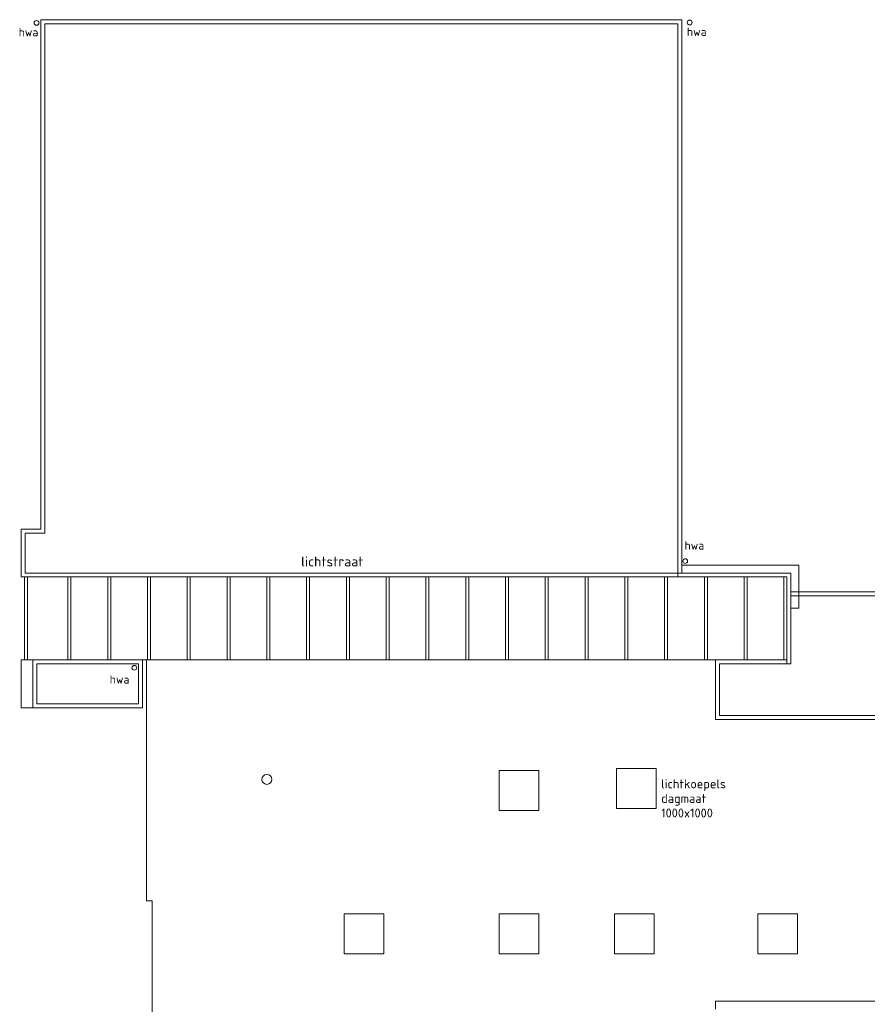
# Model space of a CAD drawing. Header units: millimetres. Extents: x -45438 to 86146, y -38676 to 39696.
# Tile 9 of 37: x -43245 to -21936, y -3294 to 21441. Entities that reach past the tile are written whole.
import ezdxf

# ---------------------------------------------------------------- set-up
doc = ezdxf.new("R2010")
doc.units = ezdxf.units.MM
doc.header["$LTSCALE"] = 100
doc.layers.add('None', color=7, linetype='Continuous', lineweight=5)
doc.layers.add('TXT 25', color=2, linetype='Continuous', lineweight=30)
doc.styles.get("Standard").update_dxf_attribs({"font": 'isocpeur.ttf'})
doc.styles.add('Tekton Plus Regular', font='isocpeur.ttf')

# ---------------------------------------------------------------- blocks, each defined once
blk = doc.blocks.new('Group-235')
at = {"layer": 'None', "color": 43, "insert": (-39480, 9714), "char_height": 211.5, "attachment_point": 1, "line_spacing_factor": 0.976858, "style": 'Tekton Plus Regular'}
blk.add_mtext('hwa', dxfattribs=at)
at = {"color": 140, "linetype": 'Continuous', "lineweight": 15}
blk.add_wipeout([(-39418, 9258), (-39401, 9216), (-39418, 9174), (-39461, 9156), (-39503, 9174), (-39521, 9216), (-39503, 9258), (-39461, 9276)], dxfattribs=at).dxf.layer = 'None'
at = {"layer": 'None', "color": 140, "linetype": 'Continuous', "lineweight": 15}
blk.add_circle((-39461, 9216), 60, dxfattribs=at)

msp = doc.modelspace()

# ---------------------------------------------------------------- linework, layer by layer
at = {"layer": 'None', "color": 140, "linetype": 'Continuous', "lineweight": 15}
for p, q in [((-39917.5, -698.5), (-40055.5, -698.5)), ((-39917.5, -3613.5), (-39917.5, -698.5)), ((-19530.2, -3212.6), (-25755.5, -3212.6)), ((-25755.5, -3212.6), (-25755.5, -3413.5))]:
    msp.add_line(p, q, dxfattribs=at)

# ---------------------------------------------------------------- texts
at = {"layer": 'None', "color": 43, "linetype": 'Continuous', "lineweight": 0, "style": 'Tekton Plus Regular'}
for s, p in [('lichtkoepels', (-27118.8, 2131.1)), ('dagmaat ', (-27118.8, 1765.5)), ('1000x1000', (-27118.8, 1399.8))]:
    msp.add_text(s, height=224.58, dxfattribs=at).set_placement(p)

# ---------------------------------------------------------------- wipeouts: each hides what was drawn before it
at = {"color": 140, "linetype": 'Continuous', "lineweight": 15}
for points in [[(-26359.6, 21412.3), (-26342, 21369.9), (-26359.6, 21327.5), (-26402, 21309.9), (-26444.4, 21327.5), (-26462, 21369.9), (-26444.4, 21412.3), (-26402, 21429.9)], [(-34567.1, 14644.1), (-34530.5, 14555.7), (-34567.1, 14467.3), (-34655.5, 14430.7), (-34743.9, 14467.3), (-34780.5, 14555.7), (-34743.9, 14644.1), (-34655.5, 14680.7)], [(-36942.1, 2444.1), (-36905.5, 2355.7), (-36942.1, 2267.3), (-37030.5, 2230.7), (-37118.9, 2267.3), (-37155.5, 2355.7), (-37118.9, 2444.1), (-37030.5, 2480.7)]]:
    msp.add_wipeout(points, dxfattribs=at).dxf.layer = 'None'
at = {"color": 8, "linetype": 'Continuous', "lineweight": 5}
for points in [[(-26600.5, 7740.7), (-26600.5, 7440.7), (-23955.5, 7440.7), (-23955.5, 6657.8), (-23655.5, 6657.8), (-23655.5, 7440.7), (-23655.5, 7740.7), (-23955.5, 7740.7)], [(-31190.9, 2575.7), (-30190.9, 2575.7), (-30190.9, 1575.7), (-31190.9, 1575.7)], [(-28240.9, 2625.7), (-27240.9, 2625.7), (-27240.9, 1625.7), (-28240.9, 1625.7)], [(-35090.9, -1024.3), (-34090.9, -1024.3), (-34090.9, -2024.3), (-35090.9, -2024.3)], [(-31190.9, -1024.3), (-30190.9, -1024.3), (-30190.9, -2024.3), (-31190.9, -2024.3)], [(-28290.9, -1024.3), (-27290.9, -1024.3), (-27290.9, -2024.3), (-28290.9, -2024.3)], [(-24690.9, -1024.3), (-23690.9, -1024.3), (-23690.9, -2024.3), (-24690.9, -2024.3)]]:
    msp.add_wipeout(points, dxfattribs=at).dxf.layer = 'None'

# ---------------------------------------------------------------- next in the draw order: linework, layer by layer
at = {"layer": 'None', "color": 8, "linetype": 'Continuous', "lineweight": 5}
for p, q in [((-23655.5, 7740.7), (-23955.5, 7740.7)), ((-23655.5, 7440.7), (-23655.5, 7740.7)), ((-31190.9, 2575.7), (-30190.9, 2575.7)), ((-31190.9, 1575.7), (-31190.9, 2575.7)), ((-30190.9, 2575.7), (-30190.9, 1575.7)), ((-28240.9, 2625.7), (-27240.9, 2625.7)), ((-28240.9, 1625.7), (-28240.9, 2625.7)), ((-27240.9, 2625.7), (-27240.9, 1625.7)), ((-30190.9, 1575.7), (-31190.9, 1575.7)), ((-27240.9, 1625.7), (-28240.9, 1625.7)), ((-35090.9, -1024.3), (-34090.9, -1024.3)), ((-35090.9, -2024.3), (-35090.9, -1024.3)), ((-34090.9, -1024.3), (-34090.9, -2024.3)), ((-31190.9, -1024.3), (-30190.9, -1024.3)), ((-31190.9, -2024.3), (-31190.9, -1024.3)), ((-30190.9, -1024.3), (-30190.9, -2024.3)), ((-28290.9, -1024.3), (-27290.9, -1024.3)), ((-28290.9, -2024.3), (-28290.9, -1024.3)), ((-27290.9, -1024.3), (-27290.9, -2024.3)), ((-24690.9, -1024.3), (-23690.9, -1024.3)), ((-24690.9, -2024.3), (-24690.9, -1024.3)), ((-23690.9, -1024.3), (-23690.9, -2024.3)), ((-34090.9, -2024.3), (-35090.9, -2024.3)), ((-30190.9, -2024.3), (-31190.9, -2024.3)), ((-27290.9, -2024.3), (-28290.9, -2024.3)), ((-23690.9, -2024.3), (-24690.9, -2024.3))]:
    msp.add_line(p, q, dxfattribs=at)
at = {"layer": 'None', "color": 140, "linetype": 'Continuous', "lineweight": 15}
for centre, radius in [((-26402, 21369.9), 60), ((-37030.5, 2355.7), 125)]:
    msp.add_circle(centre, radius, dxfattribs=at)

# ---------------------------------------------------------------- next in the draw order: texts
at = {"layer": 'None', "color": 43, "insert": (-26471.3, 21243.9), "char_height": 211.46, "attachment_point": 1, "line_spacing_factor": 0.976858, "style": 'Tekton Plus Regular'}
msp.add_mtext('hwa', dxfattribs=at)

# ---------------------------------------------------------------- next in the draw order: wipeouts: each hides what was drawn before it
at = {"color": 8, "linetype": 'Continuous', "lineweight": 5}
msp.add_wipeout([(-18800.5, 3858.2), (-18800.5, 7070.7), (-23955.5, 7070.7), (-23955.5, 5418.9), (-23955.5, 5355.7), (-25755.5, 5355.7), (-25755.5, 3858.2)], dxfattribs=at).dxf.layer = 'None'

# ---------------------------------------------------------------- next in the draw order: linework, layer by layer
at = {"layer": 'None', "color": 8, "linetype": 'Continuous', "lineweight": 5}
for p, q in [((-23655.5, 6657.8), (-23655.5, 7440.7)), ((-25655.5, 3958.2), (-18900.5, 3958.2)), ((-25755.5, 3858.2), (-18800.5, 3858.2))]:
    msp.add_line(p, q, dxfattribs=at)

# ---------------------------------------------------------------- next in the draw order: wipeouts: each hides what was drawn before it
at = {"color": 8, "linetype": 'Continuous', "lineweight": 5}
msp.add_wipeout([(-23955.5, 7440.7), (-43124.5, 7440.7), (-43124.5, 5355.7), (-42910.5, 5355.7), (-23955.5, 5355.7)], dxfattribs=at).dxf.layer = 'None'

# ---------------------------------------------------------------- next in the draw order: wipeouts: each hides what was drawn before it
for points in [[(-40030.5, 7440.7), (-39955.5, 7440.7), (-39955.5, 5355.7), (-40030.5, 5355.7)], [(-39030.5, 7440.7), (-38955.5, 7440.7), (-38955.5, 5355.7), (-39030.5, 5355.7)], [(-38030.5, 7440.7), (-37955.5, 7440.7), (-37955.5, 5355.7), (-38030.5, 5355.7)], [(-37030.5, 7440.7), (-36955.5, 7440.7), (-36955.5, 5355.7), (-37030.5, 5355.7)], [(-36030.5, 7440.7), (-35955.5, 7440.7), (-35955.5, 5355.7), (-36030.5, 5355.7)], [(-35030.5, 7440.7), (-34955.5, 7440.7), (-34955.5, 5355.7), (-35030.5, 5355.7)], [(-34030.5, 7440.7), (-33955.5, 7440.7), (-33955.5, 5355.7), (-34030.5, 5355.7)], [(-33030.5, 7440.7), (-32955.5, 7440.7), (-32955.5, 5355.7), (-33030.5, 5355.7)], [(-32030.5, 7440.7), (-31955.5, 7440.7), (-31955.5, 5355.7), (-32030.5, 5355.7)], [(-31030.5, 7440.7), (-30955.5, 7440.7), (-30955.5, 5355.7), (-31030.5, 5355.7)], [(-30030.5, 7440.7), (-29955.5, 7440.7), (-29955.5, 5355.7), (-30030.5, 5355.7)], [(-29030.5, 7440.7), (-28955.5, 7440.7), (-28955.5, 5355.7), (-29030.5, 5355.7)], [(-28030.5, 7440.7), (-27955.5, 7440.7), (-27955.5, 5355.7), (-28030.5, 5355.7)], [(-27030.5, 7440.7), (-26955.5, 7440.7), (-26955.5, 5355.7), (-27030.5, 5355.7)], [(-26030.5, 7440.7), (-25955.5, 7440.7), (-25955.5, 5355.7), (-26030.5, 5355.7)], [(-25030.5, 7440.7), (-24955.5, 7440.7), (-24955.5, 5355.7), (-25030.5, 5355.7)], [(-24030.5, 7440.7), (-23955.5, 7440.7), (-23955.5, 5355.7), (-24030.5, 5355.7)], [(-40155.5, 5355.7), (-42910.5, 5355.7), (-42910.5, 4155.7), (-40155.5, 4155.7)]]:
    msp.add_wipeout(points, dxfattribs=at).dxf.layer = 'None'

# ---------------------------------------------------------------- next in the draw order: wipeouts: each hides what was drawn before it
for points in [[(-42030.5, 7440.7), (-41955.5, 7440.7), (-41955.5, 5355.7), (-42030.5, 5355.7)], [(-41030.5, 7440.7), (-40955.5, 7440.7), (-40955.5, 5355.7), (-41030.5, 5355.7)], [(-43210.5, 5355.7), (-42910.5, 5355.7), (-42910.5, 4155.7), (-43210.5, 4155.7)]]:
    msp.add_wipeout(points, dxfattribs=at).dxf.layer = 'None'
at = {"color": 140, "linetype": 'Continuous', "lineweight": 15}
msp.add_wipeout([(-40318.9, 5202.3), (-40301.3, 5159.9), (-40318.9, 5117.5), (-40361.3, 5099.9), (-40403.7, 5117.5), (-40421.3, 5159.9), (-40403.7, 5202.3), (-40361.3, 5219.9)], dxfattribs=at).dxf.layer = 'None'

# ---------------------------------------------------------------- next in the draw order: linework, layer by layer
at = {"layer": 'None', "color": 8, "linetype": 'Continuous', "lineweight": 5}
for p, q in [((-42810.5, 4255.7), (-40255.5, 4255.7)), ((-42910.5, 4155.7), (-43210.5, 4155.7)), ((-42910.5, 4155.7), (-40155.5, 4155.7))]:
    msp.add_line(p, q, dxfattribs=at)
at = {"layer": 'None', "color": 140, "linetype": 'Continuous', "lineweight": 15}
msp.add_circle((-40361.3, 5159.9), 60, dxfattribs=at)

# ---------------------------------------------------------------- next in the draw order: wipeouts: each hides what was drawn before it
at = {"color": 8, "linetype": 'Continuous', "lineweight": 5}
msp.add_wipeout([(-43124.5, 7440.7), (-43049.5, 7440.7), (-43049.5, 5355.7), (-43124.5, 5355.7)], dxfattribs=at).dxf.layer = 'None'

# ---------------------------------------------------------------- next in the draw order: wipeouts: each hides what was drawn before it
msp.add_wipeout([(-42710.5, 7440.7), (-43210.5, 7440.7), (-43210.5, 8640.7), (-42710.5, 8640.7), (-42710.5, 21440.7), (-26600.5, 21440.7), (-26600.5, 7440.7)], dxfattribs=at).dxf.layer = 'None'
at = {"color": 43, "linetype": 'Continuous', "lineweight": 9}
msp.add_wipeout([(-40981.3, 4683.1), (-40489.2, 4683.1), (-40489.2, 5026), (-40981.3, 5026)], dxfattribs=at).dxf.layer = 'None'

# ---------------------------------------------------------------- next in the draw order: linework, layer by layer
at = {"layer": 'None', "color": 8, "linetype": 'Continuous', "lineweight": 5}
for p, q in [((-42710.5, 8640.7), (-42710.5, 21440.7)), ((-42710.5, 21440.7), (-26600.5, 21440.7)), ((-42610.5, 8540.7), (-42610.5, 21340.7)), ((-42610.5, 21340.7), (-26700.5, 21340.7)), ((-26700.5, 21340.7), (-26700.5, 7540.7)), ((-26600.5, 21440.7), (-26600.5, 7440.7)), ((-43210.5, 7440.7), (-43210.5, 8640.7)), ((-43210.5, 8640.7), (-42710.5, 8640.7)), ((-43110.5, 7540.7), (-43110.5, 8540.7)), ((-43110.5, 8540.7), (-42610.5, 8540.7)), ((-42710.5, 7440.7), (-43210.5, 7440.7)), ((-42610.5, 7540.7), (-43110.5, 7540.7)), ((-26600.5, 7440.7), (-42710.5, 7440.7)), ((-26700.5, 7540.7), (-42610.5, 7540.7))]:
    msp.add_line(p, q, dxfattribs=at)

# ---------------------------------------------------------------- next in the draw order: texts
at = {"layer": 'None', "color": 43, "insert": (-40981.3, 4973.9), "char_height": 211.46, "attachment_point": 1, "line_spacing_factor": 0.976858, "style": 'Tekton Plus Regular'}
msp.add_mtext('hwa', dxfattribs=at)
at = {"layer": 'TXT 25', "insert": (-36170, 7955.2), "char_height": 250, "attachment_point": 1, "line_spacing_factor": 0.976858}
msp.add_mtext('lichtstraat', dxfattribs=at)

# ---------------------------------------------------------------- next in the draw order: block references
at = {"layer": 'None', "color": 7}
msp.add_blockref('Group-235', (12948.8, -1375.6), dxfattribs=at)

# ---------------------------------------------------------------- next in the draw order: wipeouts: each hides what was drawn before it
at = {"color": 140, "linetype": 'Continuous', "lineweight": 15}
msp.add_wipeout([(-42864.4, 21402.8), (-42822, 21420.4), (-42779.6, 21402.8), (-42762, 21360.4), (-42779.6, 21318), (-42822, 21300.4), (-42864.4, 21318), (-42882, 21360.4)], dxfattribs=at).dxf.layer = 'None'
at = {"color": 8, "linetype": 'Continuous', "lineweight": 5}
msp.add_wipeout([(-23955.5, 7440.7), (-43124.5, 7440.7), (-43124.5, 5355.7), (-42910.5, 5355.7), (-23955.5, 5355.7)], dxfattribs=at).dxf.layer = 'None'

# ---------------------------------------------------------------- next in the draw order: linework, layer by layer
at = {"layer": 'None', "color": 8, "linetype": 'Continuous', "lineweight": 5}
for p, q in [((-23955.5, 7740.7), (-26600.5, 7740.7)), ((-42910.5, 5355.7), (-42910.5, 4155.7)), ((-42910.5, 5355.7), (-42910.5, 4155.7)), ((-42810.5, 5255.7), (-42810.5, 4255.7)), ((-40255.5, 4255.7), (-40255.5, 5255.7)), ((-40155.5, 4155.7), (-40155.5, 5355.7))]:
    msp.add_line(p, q, dxfattribs=at)
msp.add_lwpolyline([(-23955.5, 7440.7), (-43124.5, 7440.7), (-43124.5, 5355.7), (-42910.5, 5355.7), (-23955.5, 5355.7)], close=True, dxfattribs=at)
at = {"layer": 'None', "color": 140, "linetype": 'Continuous', "lineweight": 15}
msp.add_circle((-42822, 21360.4), 60, dxfattribs=at)

# ---------------------------------------------------------------- next in the draw order: texts
at = {"layer": 'None', "color": 43, "insert": (-43271.3, 21234.4), "char_height": 211.46, "attachment_point": 1, "line_spacing_factor": 0.976858, "style": 'Tekton Plus Regular'}
msp.add_mtext('hwa', dxfattribs=at)

# ---------------------------------------------------------------- next in the draw order: wipeouts: each hides what was drawn before it
at = {"color": 8, "linetype": 'Continuous', "lineweight": 15}
for points in [[(-43124.5, 7440.7), (-43049.5, 7440.7), (-43049.5, 5355.7), (-43124.5, 5355.7)], [(-42030.5, 7440.7), (-41955.5, 7440.7), (-41955.5, 5355.7), (-42030.5, 5355.7)], [(-41030.5, 7440.7), (-40955.5, 7440.7), (-40955.5, 5355.7), (-41030.5, 5355.7)], [(-40030.5, 7440.7), (-39955.5, 7440.7), (-39955.5, 5355.7), (-40030.5, 5355.7)], [(-39030.5, 7440.7), (-38955.5, 7440.7), (-38955.5, 5355.7), (-39030.5, 5355.7)], [(-38030.5, 7440.7), (-37955.5, 7440.7), (-37955.5, 5355.7), (-38030.5, 5355.7)], [(-37030.5, 7440.7), (-36955.5, 7440.7), (-36955.5, 5355.7), (-37030.5, 5355.7)], [(-36030.5, 7440.7), (-35955.5, 7440.7), (-35955.5, 5355.7), (-36030.5, 5355.7)], [(-35030.5, 7440.7), (-34955.5, 7440.7), (-34955.5, 5355.7), (-35030.5, 5355.7)], [(-34030.5, 7440.7), (-33955.5, 7440.7), (-33955.5, 5355.7), (-34030.5, 5355.7)], [(-33030.5, 7440.7), (-32955.5, 7440.7), (-32955.5, 5355.7), (-33030.5, 5355.7)], [(-32030.5, 7440.7), (-31955.5, 7440.7), (-31955.5, 5355.7), (-32030.5, 5355.7)], [(-31030.5, 7440.7), (-30955.5, 7440.7), (-30955.5, 5355.7), (-31030.5, 5355.7)], [(-30030.5, 7440.7), (-29955.5, 7440.7), (-29955.5, 5355.7), (-30030.5, 5355.7)], [(-29030.5, 7440.7), (-28955.5, 7440.7), (-28955.5, 5355.7), (-29030.5, 5355.7)], [(-28030.5, 7440.7), (-27955.5, 7440.7), (-27955.5, 5355.7), (-28030.5, 5355.7)], [(-27030.5, 7440.7), (-26955.5, 7440.7), (-26955.5, 5355.7), (-27030.5, 5355.7)], [(-26030.5, 7440.7), (-25955.5, 7440.7), (-25955.5, 5355.7), (-26030.5, 5355.7)], [(-25030.5, 7440.7), (-24955.5, 7440.7), (-24955.5, 5355.7), (-25030.5, 5355.7)], [(-24030.5, 7440.7), (-23955.5, 7440.7), (-23955.5, 5355.7), (-24030.5, 5355.7)]]:
    msp.add_wipeout(points, dxfattribs=at).dxf.layer = 'None'

# ---------------------------------------------------------------- next in the draw order: linework, layer by layer
at = {"layer": 'None', "color": 8, "linetype": 'Continuous', "lineweight": 5}
for p, q in [((-43124.5, 7440.7), (-43049.5, 7440.7)), ((-43124.5, 5355.7), (-43124.5, 7440.7)), ((-43124.5, 7440.7), (-43124.5, 5355.7)), ((-43049.5, 7440.7), (-43049.5, 5355.7)), ((-42030.5, 7440.7), (-41955.5, 7440.7)), ((-42030.5, 5355.7), (-42030.5, 7440.7)), ((-41955.5, 7440.7), (-41955.5, 5355.7)), ((-41030.5, 7440.7), (-40955.5, 7440.7)), ((-41030.5, 5355.7), (-41030.5, 7440.7)), ((-40955.5, 7440.7), (-40955.5, 5355.7)), ((-40030.5, 7440.7), (-39955.5, 7440.7)), ((-40030.5, 5355.7), (-40030.5, 7440.7)), ((-39955.5, 7440.7), (-39955.5, 5355.7)), ((-39030.5, 7440.7), (-38955.5, 7440.7)), ((-39030.5, 5355.7), (-39030.5, 7440.7)), ((-38955.5, 7440.7), (-38955.5, 5355.7)), ((-38030.5, 7440.7), (-37955.5, 7440.7)), ((-38030.5, 5355.7), (-38030.5, 7440.7)), ((-37955.5, 7440.7), (-37955.5, 5355.7)), ((-37030.5, 7440.7), (-36955.5, 7440.7)), ((-37030.5, 5355.7), (-37030.5, 7440.7)), ((-36955.5, 7440.7), (-36955.5, 5355.7)), ((-36030.5, 7440.7), (-35955.5, 7440.7)), ((-36030.5, 5355.7), (-36030.5, 7440.7)), ((-35955.5, 7440.7), (-35955.5, 5355.7)), ((-35030.5, 7440.7), (-34955.5, 7440.7)), ((-35030.5, 5355.7), (-35030.5, 7440.7)), ((-34955.5, 7440.7), (-34955.5, 5355.7)), ((-34030.5, 7440.7), (-33955.5, 7440.7)), ((-34030.5, 5355.7), (-34030.5, 7440.7)), ((-33955.5, 7440.7), (-33955.5, 5355.7)), ((-33030.5, 7440.7), (-32955.5, 7440.7)), ((-33030.5, 5355.7), (-33030.5, 7440.7)), ((-32955.5, 7440.7), (-32955.5, 5355.7)), ((-32030.5, 7440.7), (-31955.5, 7440.7)), ((-32030.5, 5355.7), (-32030.5, 7440.7)), ((-31955.5, 7440.7), (-31955.5, 5355.7)), ((-31030.5, 7440.7), (-30955.5, 7440.7)), ((-31030.5, 5355.7), (-31030.5, 7440.7)), ((-30955.5, 7440.7), (-30955.5, 5355.7)), ((-30030.5, 7440.7), (-29955.5, 7440.7)), ((-30030.5, 5355.7), (-30030.5, 7440.7)), ((-29955.5, 7440.7), (-29955.5, 5355.7)), ((-29030.5, 7440.7), (-28955.5, 7440.7)), ((-29030.5, 5355.7), (-29030.5, 7440.7)), ((-28955.5, 7440.7), (-28955.5, 5355.7)), ((-28030.5, 7440.7), (-27955.5, 7440.7)), ((-28030.5, 5355.7), (-28030.5, 7440.7)), ((-27955.5, 7440.7), (-27955.5, 5355.7)), ((-27030.5, 7440.7), (-26955.5, 7440.7)), ((-27030.5, 5355.7), (-27030.5, 7440.7)), ((-26955.5, 7440.7), (-26955.5, 5355.7)), ((-43210.5, 5355.7), (-42910.5, 5355.7)), ((-43210.5, 4155.7), (-43210.5, 5355.7)), ((-43049.5, 5355.7), (-43124.5, 5355.7)), ((-43124.5, 5355.7), (-42910.5, 5355.7)), ((-40155.5, 5355.7), (-42910.5, 5355.7)), ((-40255.5, 5255.7), (-42810.5, 5255.7)), ((-41955.5, 5355.7), (-42030.5, 5355.7)), ((-40955.5, 5355.7), (-41030.5, 5355.7)), ((-39955.5, 5355.7), (-40030.5, 5355.7)), ((-38955.5, 5355.7), (-39030.5, 5355.7)), ((-37955.5, 5355.7), (-38030.5, 5355.7)), ((-36955.5, 5355.7), (-37030.5, 5355.7)), ((-35955.5, 5355.7), (-36030.5, 5355.7)), ((-34955.5, 5355.7), (-35030.5, 5355.7)), ((-33955.5, 5355.7), (-34030.5, 5355.7)), ((-32955.5, 5355.7), (-33030.5, 5355.7)), ((-31955.5, 5355.7), (-32030.5, 5355.7)), ((-30955.5, 5355.7), (-31030.5, 5355.7)), ((-29955.5, 5355.7), (-30030.5, 5355.7)), ((-28955.5, 5355.7), (-29030.5, 5355.7)), ((-27955.5, 5355.7), (-28030.5, 5355.7)), ((-26955.5, 5355.7), (-27030.5, 5355.7))]:
    msp.add_line(p, q, dxfattribs=at)
at = {"layer": 'None', "color": 140, "linetype": 'Continuous', "lineweight": 15}
msp.add_line((-40055.5, -698.5), (-40055.5, 5355.7), dxfattribs=at)
at = {"layer": 'None', "color": 8, "linetype": 'Continuous', "lineweight": 15}
for points in [[(-43124.5, 7440.7), (-43049.5, 7440.7), (-43049.5, 5355.7), (-43124.5, 5355.7)], [(-42030.5, 7440.7), (-41955.5, 7440.7), (-41955.5, 5355.7), (-42030.5, 5355.7)], [(-41030.5, 7440.7), (-40955.5, 7440.7), (-40955.5, 5355.7), (-41030.5, 5355.7)], [(-40030.5, 7440.7), (-39955.5, 7440.7), (-39955.5, 5355.7), (-40030.5, 5355.7)], [(-39030.5, 7440.7), (-38955.5, 7440.7), (-38955.5, 5355.7), (-39030.5, 5355.7)], [(-38030.5, 7440.7), (-37955.5, 7440.7), (-37955.5, 5355.7), (-38030.5, 5355.7)], [(-37030.5, 7440.7), (-36955.5, 7440.7), (-36955.5, 5355.7), (-37030.5, 5355.7)], [(-36030.5, 7440.7), (-35955.5, 7440.7), (-35955.5, 5355.7), (-36030.5, 5355.7)], [(-35030.5, 7440.7), (-34955.5, 7440.7), (-34955.5, 5355.7), (-35030.5, 5355.7)], [(-34030.5, 7440.7), (-33955.5, 7440.7), (-33955.5, 5355.7), (-34030.5, 5355.7)], [(-33030.5, 7440.7), (-32955.5, 7440.7), (-32955.5, 5355.7), (-33030.5, 5355.7)], [(-32030.5, 7440.7), (-31955.5, 7440.7), (-31955.5, 5355.7), (-32030.5, 5355.7)], [(-31030.5, 7440.7), (-30955.5, 7440.7), (-30955.5, 5355.7), (-31030.5, 5355.7)], [(-30030.5, 7440.7), (-29955.5, 7440.7), (-29955.5, 5355.7), (-30030.5, 5355.7)], [(-29030.5, 7440.7), (-28955.5, 7440.7), (-28955.5, 5355.7), (-29030.5, 5355.7)], [(-28030.5, 7440.7), (-27955.5, 7440.7), (-27955.5, 5355.7), (-28030.5, 5355.7)], [(-27030.5, 7440.7), (-26955.5, 7440.7), (-26955.5, 5355.7), (-27030.5, 5355.7)], [(-26030.5, 7440.7), (-25955.5, 7440.7), (-25955.5, 5355.7), (-26030.5, 5355.7)], [(-25030.5, 7440.7), (-24955.5, 7440.7), (-24955.5, 5355.7), (-25030.5, 5355.7)], [(-24030.5, 7440.7), (-23955.5, 7440.7), (-23955.5, 5355.7), (-24030.5, 5355.7)]]:
    msp.add_lwpolyline(points, close=True, dxfattribs=at)

# ---------------------------------------------------------------- next in the draw order: wipeouts: each hides what was drawn before it
at = {"color": 8, "linetype": 'Continuous', "lineweight": 5}
msp.add_wipeout([(-23855.5, 7540.7), (-23855.5, 7440.7), (-23855.5, 5255.7), (-23955.5, 5255.7), (-23955.5, 7440.7), (-26700.5, 7440.7), (-26700.5, 7540.7)], dxfattribs=at).dxf.layer = 'None'

# ---------------------------------------------------------------- next in the draw order: linework, layer by layer
at = {"layer": 'None', "color": 8, "linetype": 'Continuous', "lineweight": 5}
for p, q in [((-26600.5, 7740.7), (-26600.5, 7440.7)), ((-23955.5, 7440.7), (-43124.5, 7440.7)), ((-26600.5, 7440.7), (-23955.5, 7440.7)), ((-26030.5, 7440.7), (-25955.5, 7440.7)), ((-26030.5, 5355.7), (-26030.5, 7440.7)), ((-25955.5, 7440.7), (-25955.5, 5355.7)), ((-25030.5, 7440.7), (-24955.5, 7440.7)), ((-25030.5, 5355.7), (-25030.5, 7440.7)), ((-24955.5, 7440.7), (-24955.5, 5355.7)), ((-24030.5, 7440.7), (-23955.5, 7440.7)), ((-24030.5, 5355.7), (-24030.5, 7440.7)), ((-23955.5, 7440.7), (-23955.5, 5355.7)), ((-23955.5, 5355.7), (-23955.5, 7440.7)), ((-23955.5, 7440.7), (-23955.5, 6657.8)), ((-18800.5, 7070.7), (-23955.5, 7070.7)), ((-23955.5, 7070.7), (-23955.5, 5418.9)), ((-18900.5, 6970.7), (-23855.5, 6970.7)), ((-23855.5, 6970.7), (-23855.5, 5418.9)), ((-23955.5, 6657.8), (-23655.5, 6657.8)), ((-42910.5, 5355.7), (-23955.5, 5355.7)), ((-25955.5, 5355.7), (-26030.5, 5355.7)), ((-23955.5, 5355.7), (-25755.5, 5355.7)), ((-25755.5, 5355.7), (-25755.5, 3858.2)), ((-23855.5, 5255.7), (-25655.5, 5255.7)), ((-25655.5, 5255.7), (-25655.5, 3958.2)), ((-24955.5, 5355.7), (-25030.5, 5355.7)), ((-23955.5, 5355.7), (-24030.5, 5355.7)), ((-23955.5, 5418.9), (-23955.5, 5355.7)), ((-23855.5, 5418.9), (-23855.5, 5255.7))]:
    msp.add_line(p, q, dxfattribs=at)
at = {"layer": 'None', "color": 140, "linetype": 'Continuous', "lineweight": 15}
for p, q in [((-23955.5, 6970.7), (-18900.5, 6970.7)), ((-23955.5, 5355.7), (-23955.5, 6970.7)), ((-40055.5, 5355.7), (-23955.5, 5355.7))]:
    msp.add_line(p, q, dxfattribs=at)
at = {"layer": 'None', "color": 8, "linetype": 'Continuous', "lineweight": 5}
msp.add_lwpolyline([(-23855.5, 7540.7), (-23855.5, 7440.7), (-23855.5, 5255.7), (-23955.5, 5255.7), (-23955.5, 7440.7), (-26700.5, 7440.7), (-26700.5, 7540.7)], close=True, dxfattribs=at)

# ---------------------------------------------------------------- next in the draw order: wipeouts: each hides what was drawn before it
at = {"color": 8, "linetype": 'Continuous', "lineweight": 5}
msp.add_wipeout([(-23955.5, 7440.8), (-43124.5, 7440.8), (-43124.5, 5355.8), (-42910.5, 5355.8), (-23955.5, 5355.8)], dxfattribs=at).dxf.layer = 'None'

# ---------------------------------------------------------------- next in the draw order: linework, layer by layer
at = {"layer": 'None', "color": 8, "linetype": 'Continuous', "lineweight": 5}
msp.add_lwpolyline([(-23955.5, 7440.8), (-43124.5, 7440.8), (-43124.5, 5355.8), (-42910.5, 5355.8), (-23955.5, 5355.8)], close=True, dxfattribs=at)

# ---------------------------------------------------------------- next in the draw order: wipeouts: each hides what was drawn before it
at = {"color": 8, "linetype": 'Continuous', "lineweight": 15}
for points in [[(-43124.5, 7440.8), (-43049.5, 7440.8), (-43049.5, 5355.8), (-43124.5, 5355.8)], [(-42030.5, 7440.8), (-41955.5, 7440.8), (-41955.5, 5355.8), (-42030.5, 5355.8)], [(-41030.5, 7440.8), (-40955.5, 7440.8), (-40955.5, 5355.8), (-41030.5, 5355.8)], [(-40030.5, 7440.8), (-39955.5, 7440.8), (-39955.5, 5355.8), (-40030.5, 5355.8)], [(-39030.5, 7440.8), (-38955.5, 7440.8), (-38955.5, 5355.8), (-39030.5, 5355.8)], [(-38030.5, 7440.8), (-37955.5, 7440.8), (-37955.5, 5355.8), (-38030.5, 5355.8)], [(-37030.5, 7440.8), (-36955.5, 7440.8), (-36955.5, 5355.8), (-37030.5, 5355.8)], [(-36030.5, 7440.8), (-35955.5, 7440.8), (-35955.5, 5355.8), (-36030.5, 5355.8)], [(-35030.5, 7440.8), (-34955.5, 7440.8), (-34955.5, 5355.8), (-35030.5, 5355.8)], [(-34030.5, 7440.8), (-33955.5, 7440.8), (-33955.5, 5355.8), (-34030.5, 5355.8)], [(-33030.5, 7440.8), (-32955.5, 7440.8), (-32955.5, 5355.8), (-33030.5, 5355.8)], [(-32030.5, 7440.8), (-31955.5, 7440.8), (-31955.5, 5355.8), (-32030.5, 5355.8)], [(-31030.5, 7440.8), (-30955.5, 7440.8), (-30955.5, 5355.8), (-31030.5, 5355.8)], [(-30030.5, 7440.8), (-29955.5, 7440.8), (-29955.5, 5355.8), (-30030.5, 5355.8)], [(-29030.5, 7440.8), (-28955.5, 7440.8), (-28955.5, 5355.8), (-29030.5, 5355.8)], [(-28030.5, 7440.8), (-27955.5, 7440.8), (-27955.5, 5355.8), (-28030.5, 5355.8)], [(-27030.5, 7440.8), (-26955.5, 7440.8), (-26955.5, 5355.8), (-27030.5, 5355.8)], [(-26030.5, 7440.8), (-25955.5, 7440.8), (-25955.5, 5355.8), (-26030.5, 5355.8)], [(-25030.5, 7440.8), (-24955.5, 7440.8), (-24955.5, 5355.8), (-25030.5, 5355.8)], [(-24030.5, 7440.8), (-23955.5, 7440.8), (-23955.5, 5355.8), (-24030.5, 5355.8)]]:
    msp.add_wipeout(points, dxfattribs=at).dxf.layer = 'None'

# ---------------------------------------------------------------- next in the draw order: linework, layer by layer
at = {"layer": 'None', "color": 8, "linetype": 'Continuous', "lineweight": 15}
for points in [[(-43124.5, 7440.8), (-43049.5, 7440.8), (-43049.5, 5355.8), (-43124.5, 5355.8)], [(-42030.5, 7440.8), (-41955.5, 7440.8), (-41955.5, 5355.8), (-42030.5, 5355.8)], [(-41030.5, 7440.8), (-40955.5, 7440.8), (-40955.5, 5355.8), (-41030.5, 5355.8)], [(-40030.5, 7440.8), (-39955.5, 7440.8), (-39955.5, 5355.8), (-40030.5, 5355.8)], [(-39030.5, 7440.8), (-38955.5, 7440.8), (-38955.5, 5355.8), (-39030.5, 5355.8)], [(-38030.5, 7440.8), (-37955.5, 7440.8), (-37955.5, 5355.8), (-38030.5, 5355.8)], [(-37030.5, 7440.8), (-36955.5, 7440.8), (-36955.5, 5355.8), (-37030.5, 5355.8)], [(-36030.5, 7440.8), (-35955.5, 7440.8), (-35955.5, 5355.8), (-36030.5, 5355.8)], [(-35030.5, 7440.8), (-34955.5, 7440.8), (-34955.5, 5355.8), (-35030.5, 5355.8)], [(-34030.5, 7440.8), (-33955.5, 7440.8), (-33955.5, 5355.8), (-34030.5, 5355.8)], [(-33030.5, 7440.8), (-32955.5, 7440.8), (-32955.5, 5355.8), (-33030.5, 5355.8)], [(-32030.5, 7440.8), (-31955.5, 7440.8), (-31955.5, 5355.8), (-32030.5, 5355.8)], [(-31030.5, 7440.8), (-30955.5, 7440.8), (-30955.5, 5355.8), (-31030.5, 5355.8)], [(-30030.5, 7440.8), (-29955.5, 7440.8), (-29955.5, 5355.8), (-30030.5, 5355.8)], [(-29030.5, 7440.8), (-28955.5, 7440.8), (-28955.5, 5355.8), (-29030.5, 5355.8)], [(-28030.5, 7440.8), (-27955.5, 7440.8), (-27955.5, 5355.8), (-28030.5, 5355.8)], [(-27030.5, 7440.8), (-26955.5, 7440.8), (-26955.5, 5355.8), (-27030.5, 5355.8)], [(-26030.5, 7440.8), (-25955.5, 7440.8), (-25955.5, 5355.8), (-26030.5, 5355.8)], [(-25030.5, 7440.8), (-24955.5, 7440.8), (-24955.5, 5355.8), (-25030.5, 5355.8)], [(-24030.5, 7440.8), (-23955.5, 7440.8), (-23955.5, 5355.8), (-24030.5, 5355.8)]]:
    msp.add_lwpolyline(points, close=True, dxfattribs=at)

# ---------------------------------------------------------------- next in the draw order: wipeouts: each hides what was drawn before it
at = {"color": 8, "linetype": 'Continuous', "lineweight": 5}
msp.add_wipeout([(-23855.5, 7540.8), (-23855.5, 7440.8), (-23855.5, 5255.8), (-23955.5, 5255.8), (-23955.5, 7440.8), (-26700.5, 7440.8), (-26700.5, 7540.8)], dxfattribs=at).dxf.layer = 'None'

# ---------------------------------------------------------------- next in the draw order: linework, layer by layer
at = {"layer": 'None', "color": 8, "linetype": 'Continuous', "lineweight": 5}
msp.add_lwpolyline([(-23855.5, 7540.8), (-23855.5, 7440.8), (-23855.5, 5255.8), (-23955.5, 5255.8), (-23955.5, 7440.8), (-26700.5, 7440.8), (-26700.5, 7540.8)], close=True, dxfattribs=at)

doc.saveas('drawing.dxf')
